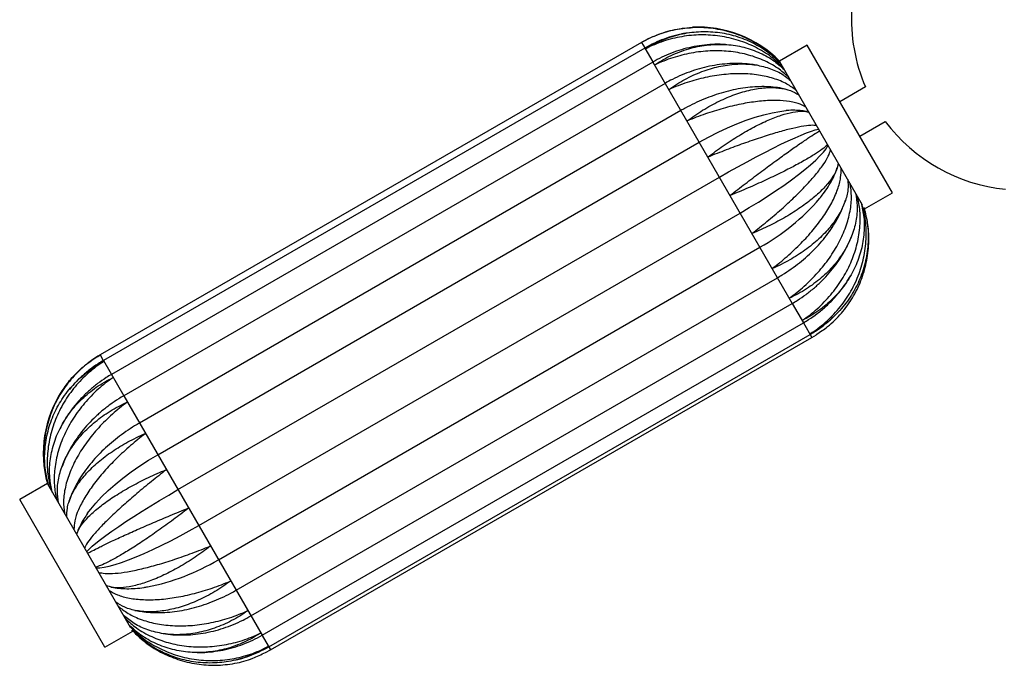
# Paper-space layout '_Frontal' of a CAD drawing. Header units: millimetres. Extents: x -353 to 353, y -227 to 1579.
# Tile 1 of 4: x -353 to -6, y -227 to 0. Entities that reach past the tile are written whole.
import ezdxf

# ---------------------------------------------------------------- set-up
doc = ezdxf.new("R2010")
doc.units = ezdxf.units.MM

psp = doc.layouts.new('_Frontal')

# ---------------------------------------------------------------- linework, layer by layer
at = {"color": 7, "linetype": 'Continuous', "lineweight": 25}
for p, q in [((-133.9, -8.07), (-324.43, -118.07)), ((-132.76, -10.04), (-323.29, -120.04)), ((-132.1, -7.13), (-133.9, -8.07)), ((-75.62, -9.02), (-85.38, -14.65)), ((-45.62, -60.98), (-75.62, -9.02)), ((-129.93, -14.95), (-320.46, -124.95)), ((-129.93, -14.95), (-80.86, -99.95)), ((-56.13, -65.31), (-85.25, -14.88)), ((-125.6, -22.46), (-316.13, -132.46)), ((-55.11, -23.73), (-64.12, -28.94)), ((-120.06, -32.05), (-310.59, -142.05)), ((-57.12, -41.06), (-48.11, -35.86)), ((-304.14, -153.21), (-113.62, -43.21)), ((-297.04, -165.51), (-106.52, -55.51)), ((-55.38, -66.62), (-45.62, -60.98)), ((-62.31, -64.08), (-62.14, -63.61)), ((-289.76, -178.11), (-99.24, -68.11)), ((-55.41, -66.57), (-55.62, -66.21)), ((-282.81, -190.16), (-92.28, -80.16)), ((-276.61, -200.9), (-86.08, -90.9)), ((-271.38, -209.95), (-80.86, -99.95)), ((-60.46, -99.23), (-59.86, -98.3)), ((-267.46, -216.75), (-76.93, -106.75)), ((-265.1, -220.84), (-74.57, -110.84)), ((-264.47, -221.93), (-73.94, -111.93)), ((-73.94, -111.93), (-72.33, -110.95)), ((-324.43, -118.07), (-326.02, -119.04)), ((-337.26, -155.87), (-337.82, -157.3)), ((-342.99, -163.38), (-352.75, -169.02)), ((-313.74, -214.04), (-342.86, -163.61)), ((-322.75, -220.98), (-352.75, -169.02)), ((-325.94, -193.01), (-325.13, -193.03)), ((-322.75, -220.98), (-312.99, -215.35)), ((-313.01, -215.3), (-313.23, -214.93)), ((-266.26, -222.86), (-264.47, -221.93))]:
    psp.add_line(p, q, dxfattribs=at)
at = {"color": 8, "linetype": 'Continuous', "lineweight": 25}
for p, q in [((-133.9, -8.07), (-132.8, -9.98)), ((-132.76, -10.04), (-129.95, -14.92)), ((-80.85, -99.96), (-76.93, -106.75)), ((-76.9, -106.81), (-73.94, -111.93)), ((-324.43, -118.07), (-323.33, -119.98)), ((-323.29, -120.04), (-316.13, -132.46)), ((-316.13, -132.46), (-267.46, -216.75)), ((-267.43, -216.81), (-264.47, -221.93))]:
    psp.add_line(p, q, dxfattribs=at)
at = {"color": 7, "linetype": 'Continuous', "lineweight": 25, "flags": 128}
for points in [[(-113.62, -43.21), (-110.32, -41.38), (-106.98, -39.67), (-103.65, -38.1), (-100.34, -36.69), (-97.09, -35.44), (-93.93, -34.37), (-90.88, -33.49), (-87.98, -32.8), (-85.24, -32.32), (-83.12, -32.08)], [(-106.52, -55.51), (-103.24, -53.64), (-99.98, -51.81), (-96.75, -50.05), (-93.6, -48.36), (-90.55, -46.77), (-87.63, -45.28), (-84.86, -43.92), (-82.27, -42.69), (-79.88, -41.6), (-77.72, -40.67), (-75.8, -39.9), (-74.14, -39.3), (-72.75, -38.88), (-71.66, -38.64)], [(-99.24, -68.11), (-95.99, -66.2), (-92.79, -64.25), (-89.69, -62.29), (-86.7, -60.32), (-83.85, -58.37), (-81.17, -56.46), (-78.69, -54.61), (-76.42, -52.82), (-74.39, -51.11), (-72.61, -49.51), (-71.11, -48.03), (-69.88, -46.67), (-68.96, -45.46), (-68.57, -44.85)], [(-328.95, -173.93), (-327.76, -172.34), (-325.97, -170.21), (-323.93, -168.04), (-321.64, -165.84), (-319.13, -163.64), (-316.43, -161.44), (-313.55, -159.29), (-310.52, -157.18), (-307.38, -155.15), (-304.14, -153.21)], [(-329.08, -187.26), (-328.32, -186.43), (-327.27, -185.45), (-325.92, -184.31), (-324.29, -183.03), (-322.4, -181.62), (-320.27, -180.09), (-317.91, -178.47), (-315.34, -176.75), (-312.59, -174.96), (-309.69, -173.12), (-306.65, -171.23), (-303.52, -169.32), (-300.3, -167.41), (-297.04, -165.51)], [(-325.22, -193.04), (-324.53, -193.01), (-323.01, -192.81), (-321.23, -192.43), (-319.19, -191.87), (-316.91, -191.13), (-314.42, -190.22), (-311.74, -189.15), (-308.89, -187.93), (-305.89, -186.57), (-302.78, -185.08), (-299.59, -183.47), (-296.33, -181.77), (-293.05, -179.97), (-289.76, -178.11)]]:
    psp.add_lwpolyline(points, dxfattribs=at)
at = {"color": 7, "linetype": 'Continuous', "lineweight": 25}
for centre, radius, start, end in [((0, 0), 60, 176.5799, 203.3002), ((-113.92, -42.68), 40, 44.4775, 92.978), ((0, 0), 60, 216.6998, 264.4618), ((-129.88, -12.56), 77.36, 299.0809, 319.2728), ((-304.45, -152.68), 40, 146.7504, 195.5225), ((-322.71, -123.48), 77.71, 281.056, 300.8939)]:
    psp.add_arc(centre, radius, start, end, dxfattribs=at)
for points, knots in [([(-85.3, -14.93), (-86.63, -13.65), (-89.58, -10.78), (-94.99, -7.4), (-101.21, -4.72), (-107.75, -3.13), (-114.52, -2.64), (-121.22, -3.28), (-127.75, -5.03), (-131.86, -6.92), (-133.86, -8.05), (-133.9, -8.08)], [0, 0, 0, 0, 0.104804, 0.233691, 0.358993, 0.487931, 0.613485, 0.742696, 0.868247, 0.997444, 1, 1, 1, 1]), ([(-133.9, -8.08), (-133.86, -8.05), (-131.93, -6.93), (-127.84, -5.02), (-121.82, -3.24), (-117.78, -2.95), (-116, -2.82)], [0, 0, 0, 0, 0.007126, 0.357202, 0.717436, 1, 1, 1, 1]), ([(-120.56, -5.29), (-121.19, -5.43), (-123.03, -5.83), (-125.99, -6.82), (-129.45, -8.24), (-131.65, -9.44), (-132.76, -10.04)], [0, 0, 0, 0, 0.147221, 0.42926, 0.711347, 1, 1, 1, 1]), ([(-132.59, -10.35), (-132.55, -10.33), (-130.66, -9.13), (-126.66, -7.05), (-120.35, -5.02), (-113.76, -4.09), (-107.2, -4.29), (-100.74, -5.62), (-94.7, -8.04), (-89.35, -11.23), (-86.46, -13.98), (-85.12, -15.26)], [0, 0, 0, 0, 0.002556, 0.128108, 0.257303, 0.382857, 0.512067, 0.637369, 0.766307, 0.891564, 1, 1, 1, 1]), ([(-84.12, -16.84), (-85.45, -15.58), (-88.36, -12.84), (-93.69, -9.65), (-99.81, -7.14), (-106.28, -5.68), (-113.03, -5.24), (-119.73, -5.85), (-126.32, -7.5), (-130.51, -9.27), (-132.55, -10.33), (-132.59, -10.35)], [0, 0, 0, 0, 0.108771, 0.237087, 0.361834, 0.490201, 0.615198, 0.743836, 0.868831, 0.997456, 1, 1, 1, 1]), ([(-117.79, -4.75), (-118.14, -4.79), (-118.86, -4.88), (-119.57, -5.06), (-119.94, -5.15)], [0, 0, 0, 0, 0.47978, 1, 1, 1, 1]), ([(-104.34, -8.82), (-104.68, -8.79), (-106.23, -8.66), (-109.01, -8.73), (-112.66, -9.03), (-116.3, -9.66), (-119.89, -10.57), (-123.4, -11.77), (-126.77, -13.22), (-128.9, -14.38), (-129.93, -14.95)], [0, 0, 0, 0, 0.039235, 0.176981, 0.314931, 0.453059, 0.59134, 0.729749, 0.868262, 1, 1, 1, 1]), ([(-129.32, -16.01), (-129.28, -15.99), (-127.43, -14.73), (-123.52, -12.49), (-117.39, -10.15), (-111.02, -8.83), (-104.72, -8.59), (-98.54, -9.42), (-92.81, -11.31), (-87.71, -14.01), (-84.96, -16.47), (-83.66, -17.64)], [0, 0, 0, 0, 0.002544, 0.127525, 0.256133, 0.381116, 0.509739, 0.63447, 0.762822, 0.88751, 1, 1, 1, 1]), ([(-82.17, -20.21), (-83.4, -19.14), (-86.06, -16.81), (-91.09, -14.16), (-96.92, -12.15), (-103.17, -11.07), (-109.76, -10.9), (-116.38, -11.65), (-122.97, -13.32), (-127.2, -15), (-129.28, -16), (-129.32, -16.01)], [0, 0, 0, 0, 0.108771, 0.237087, 0.361834, 0.490201, 0.615198, 0.743836, 0.868831, 0.997456, 1, 1, 1, 1]), ([(-93.23, -16.1), (-93.83, -15.99), (-95.54, -15.68), (-98.47, -15.47), (-101.97, -15.44), (-105.53, -15.71), (-109.1, -16.24), (-112.66, -17.05), (-116.19, -18.12), (-119.66, -19.45), (-122.81, -20.9), (-124.75, -21.98), (-125.6, -22.46)], [0, 0, 0, 0, 0.057405, 0.163791, 0.270609, 0.37775, 0.485115, 0.59263, 0.700239, 0.807906, 0.915616, 1, 1, 1, 1]), ([(-124.32, -24.67), (-124.28, -24.65), (-122.46, -23.33), (-118.65, -20.93), (-112.73, -18.21), (-106.65, -16.39), (-100.71, -15.54), (-94.95, -15.65), (-89.67, -16.75), (-85.05, -18.63), (-82.62, -20.52), (-81.47, -21.42)], [0, 0, 0, 0, 0.002544, 0.127525, 0.256133, 0.381116, 0.509739, 0.63447, 0.762822, 0.88751, 1, 1, 1, 1]), ([(-79.43, -24.97), (-80.49, -24.18), (-82.8, -22.46), (-87.35, -20.64), (-92.73, -19.4), (-98.63, -18.94), (-104.94, -19.25), (-111.39, -20.3), (-117.91, -22.08), (-122.17, -23.71), (-124.28, -24.65), (-124.32, -24.67)], [0, 0, 0, 0, 0.108771, 0.237087, 0.361834, 0.490201, 0.615198, 0.743836, 0.868831, 0.997456, 1, 1, 1, 1]), ([(-83.56, -24.46), (-84.13, -24.33), (-85.68, -23.98), (-88.34, -23.7), (-91.53, -23.58), (-94.83, -23.73), (-98.21, -24.12), (-101.63, -24.75), (-105.07, -25.62), (-108.51, -26.7), (-111.93, -28), (-115.29, -29.5), (-118, -30.88), (-119.57, -31.77), (-120.06, -32.05)], [0, 0, 0, 0, 0.0525216, 0.1419241, 0.2324375, 0.3235649, 0.4148666, 0.5060442, 0.5969879, 0.6876699, 0.7781132, 0.8683707, 0.958511, 1, 1, 1, 1]), ([(-117.93, -35.74), (-117.89, -35.71), (-116.1, -34.35), (-112.37, -31.8), (-106.69, -28.68), (-100.95, -26.26), (-95.44, -24.66), (-90.2, -23.88), (-85.5, -23.97), (-81.48, -24.8), (-79.48, -25.96), (-78.53, -26.52)], [0, 0, 0, 0, 0.002544, 0.127525, 0.256133, 0.381116, 0.509739, 0.63447, 0.762822, 0.88751, 1, 1, 1, 1]), ([(-76.06, -30.8), (-76.92, -30.36), (-78.79, -29.4), (-82.73, -28.64), (-87.54, -28.39), (-92.96, -28.75), (-98.9, -29.7), (-105.1, -31.19), (-111.49, -33.19), (-115.75, -34.82), (-117.89, -35.72), (-117.93, -35.74)], [0, 0, 0, 0, 0.108771, 0.237087, 0.361834, 0.490201, 0.615198, 0.743836, 0.868831, 0.997456, 1, 1, 1, 1]), ([(-110.59, -48.46), (-110.55, -48.43), (-108.77, -47.05), (-105.12, -44.36), (-99.68, -40.83), (-94.31, -37.77), (-89.27, -35.35), (-84.61, -33.55), (-80.58, -32.5), (-77.26, -32.1), (-75.75, -32.42), (-75.03, -32.58)], [0, 0, 0, 0, 0.002544, 0.127525, 0.256133, 0.381116, 0.509739, 0.63447, 0.762822, 0.88751, 1, 1, 1, 1]), ([(-75.58, -32.42), (-76.2, -32.3), (-77.64, -32.03), (-80.04, -31.93), (-81.93, -31.95), (-83.01, -32.07), (-83.13, -32.09)], [0, 0, 0, 0, 0.259334, 0.597353, 0.955928, 1, 1, 1, 1]), ([(-72.31, -37.3), (-72.94, -37.26), (-74.31, -37.17), (-77.54, -37.62), (-81.7, -38.52), (-86.56, -39.84), (-92.06, -41.56), (-97.94, -43.59), (-104.16, -45.9), (-108.39, -47.57), (-110.54, -48.44), (-110.59, -48.46)], [0, 0, 0, 0, 0.108771, 0.237087, 0.361834, 0.490201, 0.615198, 0.743836, 0.868831, 0.997456, 1, 1, 1, 1]), ([(-102.79, -61.96), (-102.75, -61.94), (-100.98, -60.54), (-97.38, -57.76), (-92.17, -53.83), (-87.17, -50.13), (-82.63, -46.85), (-78.58, -44.01), (-75.25, -41.74), (-72.68, -40.05), (-71.69, -39.46), (-71.22, -39.18)], [0, 0, 0, 0, 0.002544, 0.1275252, 0.256133, 0.3811161, 0.5097386, 0.6344704, 0.7628221, 0.8875103, 1, 1, 1, 1]), ([(-68.42, -44.03), (-68.81, -44.4), (-69.66, -45.23), (-72.15, -46.97), (-75.6, -49.08), (-79.86, -51.45), (-84.87, -54.01), (-90.4, -56.65), (-96.4, -59.33), (-100.59, -61.08), (-102.75, -61.95), (-102.79, -61.96)], [0, 0, 0, 0, 0.108771, 0.237087, 0.361834, 0.490201, 0.615198, 0.743836, 0.868831, 0.997456, 1, 1, 1, 1]), ([(-68.61, -44.9), (-68.58, -44.84), (-68.45, -44.66), (-68.35, -44.44), (-68.28, -44.28)], [0, 0, 0, 0, 0.28278, 1, 1, 1, 1]), ([(-95.07, -75.34), (-95.03, -75.31), (-93.25, -73.93), (-89.69, -71.08), (-84.68, -66.8), (-80.03, -62.51), (-75.95, -58.41), (-72.5, -54.53), (-69.86, -51.07), (-68.03, -48.1), (-67.57, -46.6), (-67.35, -45.89)], [0, 0, 0, 0, 0.002544, 0.127525, 0.256133, 0.381116, 0.509739, 0.63447, 0.762822, 0.88751, 1, 1, 1, 1]), ([(-64.67, -50.52), (-64.82, -51.31), (-65.15, -53.03), (-66.91, -56.04), (-69.66, -59.37), (-73.32, -62.78), (-77.83, -66.2), (-82.99, -69.49), (-88.75, -72.58), (-92.88, -74.44), (-95.03, -75.32), (-95.07, -75.34)], [0, 0, 0, 0, 0.108771, 0.237087, 0.361834, 0.490201, 0.615198, 0.743836, 0.868831, 0.997456, 1, 1, 1, 1]), ([(-87.95, -87.66), (-87.92, -87.64), (-86.11, -86.28), (-82.57, -83.41), (-77.72, -78.85), (-73.37, -74.05), (-69.71, -69.22), (-66.8, -64.41), (-64.79, -59.85), (-63.65, -55.69), (-63.67, -53.35), (-63.68, -52.24)], [0, 0, 0, 0, 0.002544, 0.127525, 0.256133, 0.381116, 0.509739, 0.63447, 0.762822, 0.88751, 1, 1, 1, 1]), ([(-71.29, -63.03), (-70.84, -62.48), (-69.71, -61.1), (-68.17, -58.83), (-66.68, -56.24), (-65.62, -54), (-65.18, -52.62), (-65.03, -52.14)], [0, 0, 0, 0, 0.155301, 0.391049, 0.63029, 0.872009, 1, 1, 1, 1]), ([(-61.31, -56.34), (-61.25, -57.51), (-61.1, -60.05), (-62.19, -64.22), (-64.28, -68.68), (-67.38, -73.06), (-71.42, -77.31), (-76.22, -81.22), (-81.73, -84.73), (-85.78, -86.73), (-87.91, -87.65), (-87.95, -87.66)], [0, 0, 0, 0, 0.108771, 0.237087, 0.361834, 0.490201, 0.615198, 0.743836, 0.868831, 0.997456, 1, 1, 1, 1]), ([(-81.92, -98.11), (-81.89, -98.08), (-80.06, -96.77), (-76.5, -93.92), (-71.77, -89.17), (-67.64, -83.96), (-64.33, -78.55), (-61.86, -72.96), (-60.38, -67.48), (-59.82, -62.31), (-60.26, -59.25), (-60.47, -57.8)], [0, 0, 0, 0, 0.002544, 0.127525, 0.256133, 0.381116, 0.509739, 0.63447, 0.762822, 0.88751, 1, 1, 1, 1]), ([(-58.57, -61.09), (-58.32, -62.57), (-57.78, -65.8), (-58.3, -70.96), (-59.84, -76.38), (-62.45, -81.6), (-66.07, -86.57), (-70.54, -91.05), (-75.82, -94.97), (-79.78, -97.13), (-81.88, -98.09), (-81.92, -98.11)], [0, 0, 0, 0, 0.1087711, 0.237087, 0.3618336, 0.4902006, 0.615198, 0.7438364, 0.868831, 0.9974557, 1, 1, 1, 1]), ([(-77.39, -105.95), (-77.36, -105.93), (-75.5, -104.68), (-71.91, -101.88), (-67.22, -97.05), (-63.24, -91.59), (-60.16, -85.76), (-58.02, -79.61), (-56.94, -73.44), (-56.82, -67.52), (-57.58, -63.9), (-57.94, -62.18)], [0, 0, 0, 0, 0.002544, 0.127525, 0.256133, 0.381116, 0.509739, 0.63447, 0.762822, 0.88751, 1, 1, 1, 1]), ([(-86.08, -90.9), (-85.5, -90.56), (-83.86, -89.59), (-81.23, -87.85), (-78.27, -85.63), (-75.47, -83.25), (-72.85, -80.73), (-70.44, -78.08), (-68.24, -75.32), (-66.28, -72.46), (-64.59, -69.52), (-63.3, -66.86), (-62.7, -65.17), (-62.47, -64.5)], [0, 0, 0, 0, 0.052627, 0.149848, 0.247184, 0.344677, 0.442387, 0.540363, 0.638633, 0.737192, 0.835982, 0.934828, 1, 1, 1, 1]), ([(-56.63, -64.45), (-56.25, -66.16), (-55.42, -69.89), (-55.51, -75.79), (-56.63, -81.93), (-58.86, -87.82), (-62.15, -93.36), (-66.35, -98.3), (-71.42, -102.59), (-75.29, -104.91), (-77.35, -105.93), (-77.39, -105.95)], [0, 0, 0, 0, 0.108771, 0.237087, 0.361834, 0.490201, 0.615198, 0.743836, 0.868831, 0.997456, 1, 1, 1, 1]), ([(-74.67, -110.66), (-74.63, -110.64), (-72.73, -109.46), (-69.09, -106.76), (-64.39, -101.95), (-60.46, -96.4), (-57.51, -90.36), (-55.54, -83.91), (-54.69, -77.34), (-54.84, -70.95), (-55.8, -66.98), (-56.26, -65.1)], [0, 0, 0, 0, 0.002544, 0.127525, 0.256133, 0.381116, 0.509739, 0.63447, 0.762822, 0.88751, 1, 1, 1, 1]), ([(-55.58, -66.41), (-55.14, -68.18), (-54.17, -72.12), (-54.01, -78.38), (-54.87, -84.98), (-56.86, -91.28), (-59.93, -97.21), (-63.93, -102.5), (-68.84, -107.07), (-72.61, -109.55), (-74.63, -110.64), (-74.67, -110.66)], [0, 0, 0, 0, 0.104804, 0.233691, 0.358993, 0.487931, 0.613485, 0.742696, 0.868247, 0.997444, 1, 1, 1, 1]), ([(-72.39, -110.86), (-71.03, -109.98), (-67.78, -107.88), (-63.48, -103.52), (-59.5, -98.07), (-56.54, -92.04), (-54.59, -85.55), (-53.8, -78.89), (-54.01, -72.45), (-55.01, -68.45), (-55.48, -66.59)], [0, 0, 0, 0, 0.09551, 0.229536, 0.359784, 0.493824, 0.623811, 0.757569, 0.88751, 1, 1, 1, 1]), ([(-80.86, -99.95), (-80.26, -99.6), (-78.59, -98.61), (-75.96, -96.8), (-73.05, -94.47), (-70.32, -91.95), (-67.81, -89.25), (-65.53, -86.38), (-63.49, -83.38), (-61.74, -80.25), (-60.59, -77.89), (-60.12, -76.56), (-60.04, -76.33)], [0, 0, 0, 0, 0.063578, 0.177593, 0.291682, 0.405815, 0.519977, 0.634146, 0.748284, 0.862338, 0.97624, 1, 1, 1, 1]), ([(-76.93, -106.75), (-76.32, -106.39), (-74.64, -105.39), (-72.03, -103.55), (-69.16, -101.17), (-66.5, -98.58), (-64.08, -95.77), (-61.98, -92.96), (-60.83, -91.02), (-60.31, -90.13)], [0, 0, 0, 0, 0.089334, 0.245275, 0.401262, 0.557239, 0.713183, 0.869071, 1, 1, 1, 1]), ([(-74.57, -110.84), (-73.96, -110.47), (-72.28, -109.47), (-69.68, -107.61), (-67.05, -105.44), (-65.55, -103.88), (-64.9, -103.22)], [0, 0, 0, 0, 0.174506, 0.474734, 0.775022, 1, 1, 1, 1]), ([(-324.43, -118.08), (-324.47, -118.1), (-326.39, -119.23), (-330.09, -121.84), (-334.84, -126.57), (-338.79, -132.08), (-341.74, -138.13), (-343.67, -144.64), (-344.46, -151.31), (-344.25, -157.74), (-343.25, -161.74), (-342.78, -163.59)], [0, 0, 0, 0, 0.002556, 0.128108, 0.257303, 0.382857, 0.512067, 0.637369, 0.766307, 0.891564, 1, 1, 1, 1]), ([(-342.6, -163.92), (-343.02, -162.18), (-343.96, -158.29), (-344.07, -152.13), (-343.15, -145.63), (-341.11, -139.42), (-337.99, -133.58), (-333.93, -128.38), (-328.99, -123.88), (-325.19, -121.44), (-323.15, -120.37), (-323.11, -120.35)], [0, 0, 0, 0, 0.104804, 0.233691, 0.358993, 0.487931, 0.613485, 0.742696, 0.868247, 0.997444, 1, 1, 1, 1]), ([(-323.11, -120.35), (-323.15, -120.38), (-325.04, -121.58), (-328.66, -124.31), (-333.36, -129.14), (-337.29, -134.68), (-340.27, -140.68), (-342.27, -147.07), (-343.16, -153.56), (-343.08, -159.84), (-342.16, -163.73), (-341.72, -165.58)], [0, 0, 0, 0, 0.002544, 0.127525, 0.256133, 0.381116, 0.509739, 0.63447, 0.762822, 0.88751, 1, 1, 1, 1]), ([(-337.81, -130.81), (-336.85, -129.38), (-334.66, -126.13), (-330.15, -121.84), (-326.46, -119.24), (-324.47, -118.1), (-324.43, -118.08)], [0, 0, 0, 0, 0.275661, 0.629101, 0.992806, 1, 1, 1, 1]), ([(-323.29, -120.04), (-323.91, -120.41), (-325.58, -121.41), (-328.19, -123.27), (-331.03, -125.66), (-333.41, -127.98), (-334.73, -129.59), (-335.26, -130.24)], [0, 0, 0, 0, 0.136055, 0.370725, 0.605445, 0.840158, 1, 1, 1, 1]), ([(-341.27, -166.36), (-341.62, -164.71), (-342.38, -161.11), (-342.18, -155.39), (-340.96, -149.43), (-338.63, -143.71), (-335.26, -138.32), (-330.98, -133.5), (-325.85, -129.31), (-321.96, -127.04), (-319.88, -126.03), (-319.84, -126.01)], [0, 0, 0, 0, 0.108771, 0.237087, 0.361834, 0.490201, 0.615198, 0.743836, 0.868831, 0.997456, 1, 1, 1, 1]), ([(-319.84, -126.01), (-319.88, -126.04), (-321.73, -127.31), (-325.31, -130.12), (-330.01, -134.94), (-334.02, -140.34), (-337.15, -146.08), (-339.37, -152.09), (-340.55, -158.08), (-340.78, -163.82), (-340.1, -167.29), (-339.78, -168.94)], [0, 0, 0, 0, 0.002544, 0.127525, 0.256133, 0.381116, 0.509739, 0.63447, 0.762822, 0.88751, 1, 1, 1, 1]), ([(-320.46, -124.95), (-321.07, -125.31), (-322.74, -126.31), (-325.36, -128.15), (-328.24, -130.51), (-330.91, -133.09), (-333.37, -135.87), (-335.57, -138.83), (-337.32, -141.56), (-338.21, -143.36), (-338.57, -144.06)], [0, 0, 0, 0, 0.0788553, 0.2174506, 0.3560951, 0.4947373, 0.6333521, 0.7719117, 0.9103851, 1, 1, 1, 1]), ([(-339.08, -170.15), (-339.28, -168.75), (-339.72, -165.71), (-339.05, -160.81), (-337.37, -155.65), (-334.62, -150.65), (-330.89, -145.87), (-326.33, -141.56), (-320.98, -137.75), (-317, -135.64), (-314.89, -134.69), (-314.84, -134.67)], [0, 0, 0, 0, 0.108771, 0.237087, 0.361834, 0.490201, 0.615198, 0.743836, 0.868831, 0.997456, 1, 1, 1, 1]), ([(-314.84, -134.67), (-314.88, -134.7), (-316.7, -136.02), (-320.25, -138.88), (-325.01, -143.59), (-329.2, -148.69), (-332.6, -153.96), (-335.18, -159.34), (-336.8, -164.58), (-337.52, -169.47), (-337.19, -172.34), (-337.03, -173.71)], [0, 0, 0, 0, 0.002544, 0.127525, 0.256133, 0.381116, 0.509739, 0.63447, 0.762822, 0.88751, 1, 1, 1, 1]), ([(-316.13, -132.46), (-316.72, -132.81), (-318.38, -133.79), (-321.01, -135.59), (-323.94, -137.89), (-326.69, -140.38), (-329.23, -143.04), (-331.55, -145.85), (-333.63, -148.8), (-335.42, -151.87), (-336.61, -154.16), (-337.1, -155.45), (-337.18, -155.66)], [0, 0, 0, 0, 0.063071, 0.177178, 0.291377, 0.405654, 0.520012, 0.63444, 0.748899, 0.863332, 0.97765, 1, 1, 1, 1]), ([(-310.59, -142.05), (-311.16, -142.38), (-312.8, -143.35), (-315.41, -145.07), (-318.38, -147.24), (-321.2, -149.56), (-323.84, -152), (-326.3, -154.56), (-328.55, -157.23), (-330.58, -159.98), (-332.36, -162.81), (-333.85, -165.7), (-334.87, -168.06), (-335.28, -169.46), (-335.4, -169.87)], [0, 0, 0, 0, 0.04842, 0.138533, 0.228764, 0.319178, 0.409857, 0.500881, 0.592315, 0.684197, 0.776512, 0.869157, 0.961803, 1, 1, 1, 1]), ([(-336.14, -175.24), (-336.15, -174.18), (-336.16, -171.87), (-334.89, -168.02), (-332.62, -163.87), (-329.36, -159.76), (-325.2, -155.74), (-320.29, -152.01), (-314.7, -148.62), (-310.63, -146.66), (-308.5, -145.76), (-308.46, -145.74)], [0, 0, 0, 0, 0.108771, 0.237087, 0.361834, 0.490201, 0.615198, 0.743836, 0.868831, 0.997456, 1, 1, 1, 1]), ([(-308.46, -145.74), (-308.49, -145.77), (-310.29, -147.13), (-313.83, -150), (-318.72, -154.49), (-323.16, -159.15), (-326.92, -163.78), (-329.99, -168.34), (-332.17, -172.6), (-333.5, -176.43), (-333.61, -178.53), (-333.67, -179.53)], [0, 0, 0, 0, 0.002544, 0.127525, 0.256133, 0.381116, 0.509739, 0.63447, 0.762822, 0.88751, 1, 1, 1, 1]), ([(-332.64, -181.3), (-332.43, -180.63), (-331.95, -179.16), (-329.99, -176.52), (-327.04, -173.53), (-323.21, -170.42), (-318.55, -167.24), (-313.28, -164.15), (-307.45, -161.18), (-303.3, -159.35), (-301.15, -158.48), (-301.11, -158.46)], [0, 0, 0, 0, 0.108771, 0.237087, 0.361834, 0.490201, 0.615198, 0.743836, 0.868831, 0.997456, 1, 1, 1, 1]), ([(-301.11, -158.46), (-301.15, -158.49), (-302.93, -159.87), (-306.5, -162.7), (-311.56, -166.89), (-316.31, -171.02), (-320.51, -174.89), (-324.14, -178.47), (-326.97, -181.6), (-329.01, -184.21), (-329.62, -185.44), (-329.91, -186.03)], [0, 0, 0, 0, 0.002544, 0.127525, 0.256133, 0.381116, 0.509739, 0.63447, 0.762822, 0.88751, 1, 1, 1, 1]), ([(-328.83, -187.91), (-328.37, -187.66), (-327.37, -187.1), (-324.66, -185.73), (-321.01, -183.97), (-316.57, -181.91), (-311.42, -179.6), (-305.78, -177.14), (-299.72, -174.57), (-295.51, -172.85), (-293.36, -171.98), (-293.31, -171.96)], [0, 0, 0, 0, 0.1087711, 0.237087, 0.3618336, 0.4902006, 0.615198, 0.7438364, 0.868831, 0.9974557, 1, 1, 1, 1]), ([(-293.31, -171.96), (-293.35, -171.99), (-295.13, -173.39), (-298.74, -176.14), (-304.01, -179.97), (-309.12, -183.48), (-313.8, -186.51), (-318.03, -189.05), (-321.56, -190.97), (-324.35, -192.28), (-325.49, -192.6), (-326.03, -192.76)], [0, 0, 0, 0, 0.002544, 0.127525, 0.256133, 0.381116, 0.509739, 0.63447, 0.762822, 0.88751, 1, 1, 1, 1]), ([(-328.91, -173.91), (-329.32, -174.51), (-330.31, -175.93), (-331.46, -178.11), (-332.24, -179.8), (-332.49, -180.68), (-332.52, -180.78)], [0, 0, 0, 0, 0.266874, 0.633586, 0.957107, 1, 1, 1, 1]), ([(-324.95, -194.62), (-324.26, -194.78), (-322.73, -195.13), (-319.29, -195.04), (-314.94, -194.49), (-309.91, -193.45), (-304.28, -191.96), (-298.3, -190.1), (-292.03, -187.89), (-287.78, -186.23), (-285.64, -185.35), (-285.59, -185.34)], [0, 0, 0, 0, 0.1087711, 0.237087, 0.3618336, 0.4902006, 0.615198, 0.7438364, 0.868831, 0.9974557, 1, 1, 1, 1]), ([(-285.59, -185.34), (-285.63, -185.36), (-287.41, -186.74), (-291.09, -189.39), (-296.59, -192.81), (-302.07, -195.68), (-307.25, -197.86), (-312.08, -199.35), (-316.31, -200.07), (-319.84, -200.1), (-321.5, -199.52), (-322.28, -199.25)], [0, 0, 0, 0, 0.002544, 0.127525, 0.256133, 0.381116, 0.509739, 0.63447, 0.762822, 0.88751, 1, 1, 1, 1]), ([(-321.29, -200.97), (-320.37, -201.52), (-318.36, -202.71), (-314.24, -203.8), (-309.25, -204.35), (-303.68, -204.24), (-297.62, -203.5), (-291.34, -202.15), (-284.91, -200.22), (-280.65, -198.59), (-278.52, -197.68), (-278.48, -197.66)], [0, 0, 0, 0, 0.108771, 0.237087, 0.361834, 0.490201, 0.615198, 0.743836, 0.868831, 0.997456, 1, 1, 1, 1]), ([(-320.7, -199.77), (-320.6, -199.8), (-319.68, -200.04), (-317.8, -200.25), (-315.03, -200.42), (-312.07, -200.3), (-309.63, -200.06), (-308.16, -199.79), (-307.76, -199.72)], [0, 0, 0, 0, 0.025446, 0.237039, 0.458567, 0.686072, 0.914825, 1, 1, 1, 1]), ([(-278.48, -197.66), (-278.51, -197.69), (-280.32, -199.04), (-284.07, -201.55), (-289.82, -204.55), (-295.66, -206.79), (-301.3, -208.16), (-306.7, -208.67), (-311.57, -208.27), (-315.78, -207.12), (-317.91, -205.73), (-318.92, -205.07)], [0, 0, 0, 0, 0.002544, 0.1275252, 0.256133, 0.3811161, 0.5097386, 0.6344704, 0.7628221, 0.8875103, 1, 1, 1, 1]), ([(-311.34, -208.15), (-310.59, -208.28), (-308.8, -208.61), (-305.84, -208.82), (-302.51, -208.83), (-299.09, -208.57), (-295.62, -208.06), (-292.13, -207.3), (-288.65, -206.3), (-285.19, -205.07), (-281.79, -203.62), (-278.93, -202.21), (-277.23, -201.25), (-276.61, -200.9)], [0, 0, 0, 0, 0.069802, 0.166124, 0.263138, 0.360535, 0.458053, 0.55552, 0.65287, 0.750087, 0.84719, 0.94422, 1, 1, 1, 1]), ([(-318.08, -206.53), (-316.97, -207.41), (-314.54, -209.33), (-309.84, -211.41), (-304.31, -212.9), (-298.3, -213.56), (-291.9, -213.41), (-285.39, -212.46), (-278.85, -210.73), (-274.59, -209.08), (-272.49, -208.12), (-272.45, -208.11)], [0, 0, 0, 0, 0.108771, 0.237087, 0.361834, 0.490201, 0.615198, 0.743836, 0.868831, 0.997456, 1, 1, 1, 1]), ([(-272.45, -208.11), (-272.49, -208.13), (-274.31, -209.43), (-278.16, -211.79), (-284.14, -214.39), (-290.3, -216.06), (-296.36, -216.72), (-302.25, -216.38), (-307.67, -215.03), (-312.46, -212.88), (-314.98, -210.8), (-316.18, -209.82)], [0, 0, 0, 0, 0.002544, 0.127525, 0.256133, 0.381116, 0.509739, 0.63447, 0.762822, 0.88751, 1, 1, 1, 1]), ([(-315.55, -210.92), (-314.29, -212.05), (-311.54, -214.52), (-306.4, -217.36), (-300.48, -219.54), (-294.14, -220.76), (-287.5, -221.03), (-280.84, -220.33), (-274.25, -218.69), (-270.03, -216.99), (-267.96, -215.97), (-267.92, -215.95)], [0, 0, 0, 0, 0.108771, 0.237087, 0.361834, 0.490201, 0.615198, 0.743836, 0.868831, 0.997456, 1, 1, 1, 1]), ([(-312.26, -207.99), (-312.23, -207.99), (-312.04, -208.04), (-311.84, -208.07), (-311.67, -208.09)], [0, 0, 0, 0, 0.153099, 1, 1, 1, 1]), ([(-302.25, -216.19), (-301.13, -216.34), (-298.86, -216.63), (-295.35, -216.72), (-291.76, -216.54), (-288.16, -216.08), (-284.58, -215.33), (-281.02, -214.31), (-277.54, -213.03), (-274.31, -211.57), (-272.3, -210.46), (-271.38, -209.95)], [0, 0, 0, 0, 0.109246, 0.222096, 0.335262, 0.448675, 0.562274, 0.676012, 0.789853, 0.903775, 1, 1, 1, 1]), ([(-267.92, -215.95), (-267.96, -215.97), (-269.82, -217.22), (-273.76, -219.41), (-279.94, -221.66), (-286.38, -222.85), (-292.77, -222.94), (-299.04, -221.94), (-304.88, -219.87), (-310.09, -216.98), (-312.91, -214.4), (-314.24, -213.18)], [0, 0, 0, 0, 0.002544, 0.127525, 0.256133, 0.381116, 0.509739, 0.63447, 0.762822, 0.88751, 1, 1, 1, 1]), ([(-313.86, -213.84), (-312.51, -215.13), (-309.56, -217.95), (-304.16, -221.24), (-298, -223.83), (-291.49, -225.36), (-284.72, -225.84), (-278.01, -225.24), (-271.43, -223.57), (-267.27, -221.77), (-265.24, -220.68), (-265.2, -220.66)], [0, 0, 0, 0, 0.108771, 0.237087, 0.361834, 0.490201, 0.615198, 0.743836, 0.868831, 0.997456, 1, 1, 1, 1]), ([(-265.2, -220.66), (-265.24, -220.69), (-267.14, -221.86), (-271.16, -223.9), (-277.52, -225.85), (-284.16, -226.7), (-290.77, -226.41), (-297.28, -224.99), (-303.37, -222.47), (-308.78, -219.19), (-311.71, -216.37), (-313.06, -215.07)], [0, 0, 0, 0, 0.002556, 0.128108, 0.257303, 0.382857, 0.512067, 0.637369, 0.766307, 0.891564, 1, 1, 1, 1]), ([(-312.96, -215.25), (-311.64, -216.54), (-308.67, -219.42), (-303.27, -222.79), (-297.05, -225.48), (-290.52, -227.04), (-283.76, -227.51), (-277.1, -226.81), (-271.16, -225.27), (-267.75, -223.53), (-266.29, -222.79)], [0, 0, 0, 0, 0.109002, 0.243052, 0.373373, 0.507477, 0.63806, 0.772447, 0.903027, 1, 1, 1, 1]), ([(-290.3, -222.82), (-289.71, -222.83), (-287.9, -222.86), (-284.85, -222.59), (-281.21, -222.02), (-277.61, -221.13), (-274.09, -219.95), (-270.68, -218.51), (-268.52, -217.34), (-267.46, -216.75)], [0, 0, 0, 0, 0.0746118, 0.2290629, 0.3836646, 0.5383986, 0.6932456, 0.8481858, 1, 1, 1, 1]), ([(-276.61, -225.41), (-276.22, -225.33), (-274.63, -224.98), (-271.9, -224.06), (-268.43, -222.65), (-266.22, -221.45), (-265.1, -220.84)], [0, 0, 0, 0, 0.095461, 0.393826, 0.692206, 1, 1, 1, 1])]:
    psp.add_open_spline(points, degree=3, knots=knots, dxfattribs=at)

doc.saveas('drawing.dxf')
